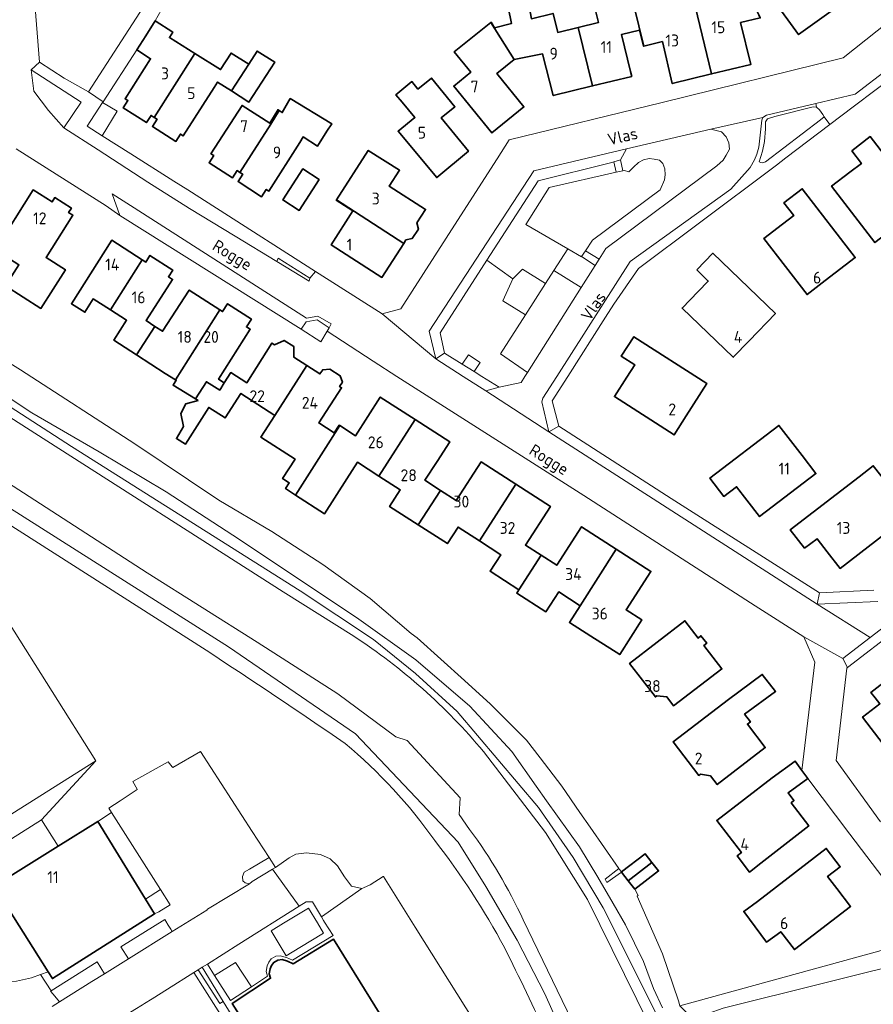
# Model space of a CAD drawing. Header units: metres. Extents: x 247072 to 248918, y 480001 to 481684.
# Tile 25 of 50: x 247846 to 247976, y 480905 to 481054. Entities that reach past the tile are written whole.
import ezdxf
from ezdxf.enums import TextEntityAlignment as Align

# ---------------------------------------------------------------- set-up
doc = ezdxf.new("R2010")
doc.units = ezdxf.units.M
for name, color, linetype, lineweight in [('B-XX-GR-GRAS-GV', 60, 'Continuous', 13), ('B-XX-GR-GROENVOORZIENING-GV', 80, 'Continuous', 18), ('B-XX-OG-BEBOUWING-GV', 7, 'Continuous', 35), ('B-XX-OG-BEBOUWING-T18', 10, 'Continuous', 18), ('B-XX-OG-TERREIN_ERF-GV', 7, 'Continuous', 18), ('B-XX-OG-TOPOGRAFIE-T18', 10, 'Continuous', 18), ('B-XX-OG-WATER-GV', 130, 'Continuous', 18), ('B-XX-OG-WATER_SLOOT-GV', 120, 'Continuous', 18), ('B-XX-VH-ONVERHARD-GV', 252, 'Continuous', 18), ('B-XX-VH-VERHARDING_GESLOTEN-GV', 252, 'Continuous', 18), ('B-XX-VH-VERHARDING_OPEN-GV', 252, 'Continuous', 18)]:
    doc.layers.add(name, color=color, linetype=linetype, lineweight=lineweight)
doc.styles.add('NLCS-ISO-M-T18', font='NLCS-ISO.ttf', dxfattribs={"height": 1.8})

msp = doc.modelspace()

# ---------------------------------------------------------------- linework, layer by layer
at = {"layer": 'B-XX-GR-GRAS-GV'}
for points in [[(247774.465, 481021.667), (247791.337, 481011.076), (247793.512, 481009.711), (247819.684, 480992.961), (247843.486, 480978.084), (247874.244, 480958.437)], [(247818.238, 481012.331), (247853.831, 480989.369), (247888.528, 480967.48), (247899.638, 480960.065), (247906.021, 480954.9), (247912.355, 480949.136), (247924.686, 480934.588), (247929.97, 480926.953), (247934.53, 480919.357), (247944.556, 480899.361)], [(247943.54, 480904.15), (247942.17, 480907.1), (247940.65, 480911.21), (247937.92, 480916.75), (247936.02, 480920.01), (247933.72, 480924.01), (247930.91, 480928.59), (247925.929, 480935.571), (247924.371, 480937.786), (247920.629, 480943.057), (247914.286, 480949.929), (247906.086, 480956.957), (247897.429, 480963.157), (247888.114, 480969.357), (247878.3, 480975.886), (247868.2, 480982.471), (247858, 480988.557), (247847.814, 480994.5), (247840.2, 480999.486)], [(247941.196, 480871.508), (247925.678, 480906.305), (247921.474, 480914.439), (247916.728, 480922.56), (247912.527, 480929.314), (247896.946, 480945.747), (247877.648, 480958.942), (247836.027, 480985.305)]]:
    msp.add_lwpolyline(points, dxfattribs=at)
for points in [[(247874.244, 480958.437, -0.0054048), (247895.343, 480944.294)], [(247895.343, 480944.294, -0.0634409), (247908.955, 480929.575)], [(247908.955, 480929.575, -0.0389952), (247919.545, 480913.298)], [(247919.545, 480913.298, -0.0101407), (247932.448, 480885.859)]]:
    msp.add_lwpolyline(points, format="xyb", dxfattribs=at)
at = {"layer": 'B-XX-GR-GROENVOORZIENING-GV'}
for points in [[(247848.068, 481059.202), (247848.954, 481047.688), (247852.719, 481045.294), (247856.386, 481043.186), (247866.386, 481058.714), (247860.314, 481083.029), (247853.929, 481081.306), (247850.078, 481080.486), (247849.191, 481080.35), (247849.798, 481072.247), (247852.065, 481072.424), (247853.845, 481072.491), (247854.683, 481059.467), (247853.099, 481059.622)], [(247847.671, 481046.529), (247848.1, 481043.3), (247850.314, 481040.371), (247852.657, 481037.729), (247855.3, 481041.614)], [(247968.057, 481039.414), (247967.886, 481039.771), (247967.371, 481040.457), (247966.914, 481040.886), (247966.386, 481040.914), (247960.557, 481039.457), (247959.486, 481039.086), (247959.157, 481038.671), (247959.157, 481037.586), (247959, 481035.686), (247958.686, 481034.214), (247958.186, 481032.586), (247958.429, 481032.471), (247958.771, 481032.414), (247959.171, 481032.6), (247967.529, 481038.971)], [(247931.818, 481019.078), (247933.908, 481017.797), (247934.929, 481019.414), (247951.771, 481031.986), (247952.729, 481032.814), (247953.214, 481033.571), (247953.686, 481034.514), (247953.614, 481035.471), (247953.2, 481036.357), (247952.457, 481037.129), (247950.871, 481037.514), (247938.071, 481034.529), (247937.171, 481032.886), (247937.515, 481031.22), (247937.767, 481031.277), (247938.43, 481031.06), (247939.121, 481031.781), (247939.872, 481032.472), (247940.652, 481032.892), (247941.524, 481033.103), (247942.244, 481032.983), (247943.055, 481032.832), (247943.596, 481032.322), (247943.875, 481031.529), (247943.908, 481030.612), (247943.836, 481029.859), (247943.145, 481028.327), (247932.892, 481020.69)], [(247927.014, 481016.1), (247929.147, 481019.37), (247922.762, 481023.051), (247926.342, 481028.687), (247936.473, 481030.984), (247936.129, 481032.577), (247935.629, 481032.429), (247924.671, 481029.714), (247916.881, 481017.637), (247920.806, 481014.823), (247922.253, 481016.271), (247925.748, 481014.114)], [(247929.147, 481019.37), (247927.014, 481016.1), (247931.186, 481013.486), (247933.302, 481016.837), (247931.24, 481018.211), (247931.217, 481018.176)], [(247884.986, 481017.429), (247889.871, 481014.471), (247889.986, 481014.914), (247885.2, 481017.971)], [(247920.806, 481014.823), (247916.881, 481017.637), (247909.771, 481006.614), (247910.429, 481003.529), (247913.123, 481001.86), (247914.081, 481003.281), (247915.833, 481002.101), (247914.92, 481000.746), (247916.124, 481000), (247918.729, 480998.386), (247922.057, 480999.071), (247922.642, 481000), (247923.029, 481000.614), (247918.929, 481003.414), (247922.715, 481009.354), (247919.282, 481011.472)], [(247925.748, 481014.114), (247922.253, 481016.271), (247920.806, 481014.823), (247919.282, 481011.472), (247922.715, 481009.354)], [(247892.901, 481007.385), (247891.086, 481008.586), (247889.414, 481008.271), (247888.671, 481007.157), (247891.651, 481005.272), (247892.629, 481006.886)], [(247842.044, 480922.614), (247839.549, 480926.583), (247849.269, 480932.692), (247857.497, 480941.629), (247831.397, 480925.223), (247833.093, 480922.524), (247841.152, 480909.704), (247842.336, 480908.703), (247843.639, 480908.135), (247845.468, 480908.219), (247847.718, 480908.703), (247849.125, 480909.201), (247850.27, 480909.607)], [(247849.269, 480932.692), (247839.549, 480926.583), (247842.044, 480922.614), (247851.769, 480928.691)], [(247857.806, 480932.463), (247865.043, 480920.669), (247867.306, 480922.102), (247859.903, 480933.791)], [(247884.79, 480925.45), (247883.81, 480926.96), (247880.85, 480925.2), (247880.01, 480924.74), (247879.76, 480924.09), (247879.8, 480923.45), (247880.17, 480923.14), (247880.814, 480922.971), (247881.25, 480923.35), (247884.348, 480925.188)], [(247867.306, 480922.102), (247865.043, 480920.669), (247866.426, 480918.416), (247867.09, 480918.73), (247868.77, 480919.79)], [(247891.755, 480917.965), (247890.41, 480920.25), (247889.45, 480920.25), (247888.37, 480919.572), (247879.2, 480913.81), (247874.437, 480910.81), (247875.54, 480909.06), (247878.695, 480911.047), (247881.122, 480907.34), (247883.562, 480908.938), (247883.349, 480909.655), (247883.524, 480910.534), (247883.75, 480911.082), (247884.141, 480911.6), (247884.806, 480911.977), (247885.493, 480912.051), (247886.426, 480911.794), (247887.357, 480911.37), (247893.522, 480915.128), (247892.24, 480917.14), (247892.086, 480917.402)], [(247886.409, 480912.047), (247884.097, 480915.847), (247885.991, 480916.999), (247889.765, 480919.295), (247891.132, 480917.047), (247892.076, 480915.495), (247888.49, 480913.314)], [(247886.409, 480912.047), (247888.49, 480913.314), (247892.076, 480915.495), (247891.132, 480917.047), (247889.765, 480919.295), (247885.991, 480916.999), (247884.097, 480915.847)], [(247869.098, 480915.726), (247868.88, 480916.077), (247868.495, 480916.699), (247868.118, 480917.325), (247867.99, 480917.54), (247861.32, 480913.41), (247862.44, 480911.58)], [(247851.008, 480906.256), (247851.99, 480905.058), (247856.92, 480908.15), (247858.82, 480909.33), (247857.71, 480911.15), (247857.706, 480911.156), (247850.709, 480906.731), (247850.649, 480906.693)], [(247876.829, 480905.13), (247873.64, 480910.308), (247873.053, 480909.938), (247876.326, 480904.811)], [(247881.122, 480907.34), (247878.695, 480911.047), (247875.54, 480909.06), (247877.937, 480905.254)], [(247872.376, 480909.512), (247868.376, 480906.993), (247866.036, 480905.519), (247864.91, 480904.81), (247864.59, 480904.6), (247863.45, 480903.9), (247861.66, 480902.79), (247858.86, 480901.01), (247855.95, 480899.15), (247854.15, 480898.01), (247852.821, 480897.438), (247906.685, 480869.395), (247908.363, 480873.286), (247908.666, 480874.173), (247897.29, 480879.057), (247893.19, 480880.817), (247888.739, 480887.94), (247886.863, 480886.816), (247882.9, 480893.025), (247875.742, 480904.239)]]:
    msp.add_lwpolyline(points, close=True, dxfattribs=at)
for points in [[(247946.18, 480904.48), (247945.94, 480905.21), (247943.5, 480912.33), (247939.654, 480921.088), (247939.829, 480921.186), (247939.3, 480922.186), (247938.326, 480923.444), (247937.3, 480924.771), (247935.086, 480923.186), (247934.814, 480923.671), (247936.914, 480925.286), (247932.529, 480931.586), (247931, 480933.814), (247928.229, 480937.829), (247924.957, 480942.086), (247922.886, 480944.771), (247917.429, 480950.257), (247913.457, 480953.829), (247906.286, 480960.314), (247905.365, 480960.961), (247899.173, 480966.293), (247891.94, 480971.471), (247884.244, 480976.471), (247876.171, 480981.217), (247871.575, 480984.309), (247863.439, 480989.778), (247846.056, 481000.977), (247844.026, 481002.271)], [(247840.2, 480999.486), (247847.814, 480994.5), (247858, 480988.557), (247868.2, 480982.471), (247878.3, 480975.886), (247888.114, 480969.357), (247897.429, 480963.157), (247906.086, 480956.957), (247914.286, 480949.929), (247920.629, 480943.057), (247924.371, 480937.786), (247925.929, 480935.571), (247930.91, 480928.59)], [(247874.244, 480958.437), (247843.486, 480978.084)], [(247844.257, 480962.691), (247857.497, 480941.629), (247849.269, 480932.692), (247851.769, 480928.691), (247857.806, 480932.463), (247859.903, 480933.791), (247859.46, 480934.49), (247861.191, 480935.603), (247863.8, 480937.28), (247863.757, 480937.359), (247863.14, 480938.5), (247868.49, 480941.48), (247869.117, 480940.736), (247869.19, 480940.65), (247873.37, 480943.06), (247881.238, 480930.926), (247883.81, 480926.96), (247884.79, 480925.45), (247886.85, 480926.93), (247887.85, 480927.49), (247889.5, 480927.7), (247891.6, 480927.43), (247893.07, 480926.79), (247894.2, 480925.73), (247895.27, 480924.04), (247896.34, 480922.65), (247897.87, 480922.28), (247898.143, 480922.393), (247899.15, 480922.81), (247901.147, 480924.085), (247901.17, 480924.1), (247906.003, 480916.382), (247916.133, 480900.203)], [(247930.91, 480928.59), (247933.72, 480924.01), (247936.02, 480920.01), (247937.92, 480916.75), (247940.65, 480911.21), (247942.17, 480907.1), (247943.54, 480904.15)], [(247850.86, 480904.35), (247851.99, 480905.058), (247851.008, 480906.256), (247850.649, 480906.693), (247850.709, 480906.731), (247849.125, 480909.201), (247847.718, 480908.703), (247845.468, 480908.219), (247843.639, 480908.135), (247842.336, 480908.703), (247841.152, 480909.704), (247833.093, 480922.524), (247831.397, 480925.223), (247821.7, 480919.128), (247821.377, 480918.923), (247820.404, 480918.321), (247819.71, 480917.892)], [(247996.58, 480895.71), (247990.21, 480906.58), (247987.51, 480910.13), (247983.41, 480911.75), (247952.716, 480904.091)]]:
    msp.add_lwpolyline(points, dxfattribs=at)
for points in [[(247895.343, 480944.294, 0.0054048), (247874.244, 480958.437)], [(247908.955, 480929.575, 0.0634409), (247895.343, 480944.294)], [(247919.545, 480913.298, 0.0389952), (247908.955, 480929.575)], [(247932.448, 480885.859, 0.0101407), (247919.545, 480913.298)]]:
    msp.add_lwpolyline(points, format="xyb", dxfattribs=at)
at = {"layer": 'B-XX-OG-BEBOUWING-GV'}
for points in [[(247957.872, 481055.403), (247960.35, 481057.176), (247964.18, 481051.888), (247969.15, 481055.466), (247962.338, 481064.909), (247961.933, 481065.427), (247957.947, 481062.389), (247956.458, 481064.308), (247954.323, 481062.8), (247955.48, 481060.291)], [(247955.48, 481060.291), (247954.323, 481062.8), (247954.27, 481062.762), (247955.395, 481060.225), (247954.059, 481059.186), (247951.449, 481058.534), (247951.226, 481059.447), (247948.001, 481058.66), (247948.223, 481057.75), (247948.104, 481057.721), (247950.977, 481045.911), (247956.94, 481047.36), (247955.385, 481053.711), (247958.351, 481054.424), (247958.133, 481054.87), (247957.872, 481055.403)], [(247938.452, 481059.217), (247940.678, 481050.146), (247943.508, 481050.824), (247945.014, 481044.461), (247950.977, 481045.911), (247948.104, 481057.721), (247942.413, 481056.331), (247941.594, 481059.677), (247938.573, 481058.937), (247938.502, 481059.229)], [(247930.714, 481052.966), (247932.899, 481044.094), (247938.853, 481045.55), (247938.67, 481046.286), (247937.276, 481051.886), (247940.038, 481052.547), (247940.63, 481050.135), (247940.678, 481050.146), (247938.452, 481059.217), (247932.781, 481057.828), (247933.787, 481053.719)], [(247917.489, 481053.74), (247920.991, 481048.095), (247925.325, 481048.962), (247926.946, 481042.638), (247932.899, 481044.094), (247930.714, 481052.966), (247927.633, 481052.212), (247926.924, 481055.11), (247923.626, 481054.303), (247923.166, 481056.646), (247920.106, 481056.045), (247920.593, 481053.56), (247918.025, 481052.931), (247917.522, 481053.766)], [(247866.348, 481039.326), (247872.538, 481049.025), (247868.675, 481051.448), (247869.186, 481052.263), (247866.524, 481053.982), (247865.094, 481051.703), (247863.714, 481049.596), (247863.724, 481049.589), (247865.813, 481048.222), (247861.94, 481042.14), (247862.377, 481041.861), (247861.679, 481040.767), (247865.195, 481038.522), (247865.894, 481039.616)], [(247917.489, 481053.74), (247911.904, 481049.266), (247914.41, 481046.162), (247911.849, 481044.082), (247917.629, 481036.976), (247922.49, 481040.919), (247918.39, 481045.986), (247920.991, 481048.095)], [(247878.11, 481043.348), (247880.713, 481047.416), (247878.04, 481049.093), (247876.455, 481046.567), (247872.538, 481049.025), (247866.348, 481039.326), (247866.802, 481039.035), (247866.104, 481037.942), (247869.637, 481035.686), (247870.335, 481036.78), (247870.756, 481036.511), (247875.459, 481043.865), (247875.975, 481044.687)], [(247880.713, 481047.416), (247878.11, 481043.348), (247880.748, 481041.653), (247884.669, 481047.695), (247881.974, 481049.386)], [(247906.382, 481043.594), (247905.455, 481044.756), (247903.046, 481042.759), (247904.015, 481041.64), (247905.933, 481039.329), (247903.394, 481037.216), (247909.257, 481030.177), (247914.053, 481034.202), (247909.934, 481039.252), (247912.002, 481040.939), (247908.446, 481045.299)], [(247888.48, 481035.492), (247888.97, 481036.363), (247891.144, 481034.963), (247892.592, 481037.217), (247893.328, 481038.326), (247887.017, 481042.176), (247885.801, 481040.05), (247885.333, 481040.378), (247884.088, 481038.314), (247879.377, 481030.966), (247879.802, 481030.693), (247879.089, 481029.582), (247882.666, 481027.286), (247883.379, 481028.397), (247883.778, 481028.141)], [(247884.088, 481038.314), (247885.333, 481040.378), (247885.162, 481040.498), (247883.91, 481038.429), (247879.696, 481041.135), (247874.977, 481033.79), (247875.398, 481033.52), (247874.695, 481032.425), (247878.233, 481030.154), (247878.935, 481031.249), (247879.377, 481030.966)], [(247972.257, 481034.25), (247973.727, 481032.339), (247971.972, 481030.99), (247969.198, 481028.857), (247975.759, 481020.322), (247978.543, 481022.462), (247983.093, 481025.959), (247975.03, 481036.406)], [(247894.029, 481026.789), (247904.248, 481020.201), (247904.583, 481020.723), (247905.546, 481020.951), (247906.474, 481022.366), (247906.223, 481023.334), (247907.556, 481025.354), (247902.053, 481028.868), (247903.602, 481031.295), (247898.866, 481034.319)], [(247891.414, 481029.911), (247888.926, 481031.513), (247885.889, 481026.786), (247888.38, 481025.193)], [(247842.224, 481019.233), (247845.84, 481016.934), (247843.803, 481013.731), (247849.152, 481010.318), (247852.89, 481016.186), (247849.944, 481018.068), (247854.035, 481024.473), (247853.379, 481024.891), (247853.791, 481025.539), (247851.266, 481027.145), (247850.854, 481026.497), (247848.018, 481028.301)], [(247961.716, 481023.1), (247958.91, 481020.958), (247965.469, 481012.431), (247968.236, 481014.551), (247972.791, 481018.041), (247964.75, 481028.48), (247961.96, 481026.338), (247963.447, 481024.422)], [(247894.029, 481026.789), (247894.007, 481026.754), (247896.529, 481025.132), (247893.23, 481020.001), (247900.934, 481015.034), (247904.248, 481020.201)], [(247859.727, 481010.1), (247864.544, 481017.706), (247859.919, 481020.682), (247853.809, 481011.041), (247855.838, 481009.753), (247857.122, 481011.763)], [(247864.544, 481017.706), (247859.727, 481010.1), (247862.17, 481008.54), (247860.24, 481005.52), (247863.671, 481003.294), (247866.475, 481007.605), (247865.137, 481008.466), (247869.167, 481014.73), (247868.528, 481015.141), (247869.177, 481016.15), (247865.721, 481018.374), (247865.072, 481017.366)], [(247948.74, 481016.175), (247950.457, 481014.484), (247948.946, 481012.912), (247946.507, 481010.376), (247954.26, 481002.912), (247956.67, 481005.405), (247960.664, 481009.538), (247951.188, 481018.705)], [(247863.671, 481003.294), (247868.05, 481000.452), (247869.592, 480999.505), (247876.314, 481010.132), (247871.68, 481013.113), (247867.65, 481006.849), (247866.475, 481007.605)], [(247876.314, 481010.132), (247869.592, 480999.505), (247869.704, 480999.436), (247869.234, 480998.671), (247872.62, 480996.592), (247874.282, 480999.205), (247876.306, 480997.919), (247876.999, 480999.009), (247876.129, 480999.562), (247880.946, 481007.151), (247880.374, 481007.519), (247881.132, 481008.696), (247877.516, 481011.023), (247876.758, 481009.846)], [(247947.108, 480994.001), (247950.247, 480998.904), (247939.179, 481006.028), (247937.266, 481003.069), (247939.301, 481001.736), (247938.109, 480999.881), (247936.216, 480996.938), (247945.273, 480991.135)], [(247873.019, 480996.337), (247871.15, 480995.835), (247870.405, 480994.387), (247870.836, 480992.406), (247869.736, 480990.575), (247871.097, 480989.726), (247874.638, 480995.306), (247877.133, 480993.715), (247879.518, 480997.413), (247884.699, 480994.07), (247889.526, 481001.673), (247887.551, 481002.941), (247887.56, 481004.528), (247886.079, 481005.479), (247884.639, 481004.81), (247884.246, 481005.063), (247880.413, 480999.036), (247877.994, 481000.574), (247876.999, 480999.009), (247876.306, 480997.919), (247874.282, 480999.205), (247872.62, 480996.592)], [(247887.805, 480981.997), (247894.526, 480992.538), (247894.45, 480992.587), (247893.699, 480991.428), (247891.348, 480992.953), (247894.804, 480998.283), (247894.518, 480998.467), (247894.929, 480999.106), (247894.578, 481000.115), (247893.005, 481001.126), (247891.941, 481001.024), (247891.531, 481000.385), (247889.526, 481001.673), (247884.699, 480994.07), (247882.574, 480990.776), (247887.754, 480987.433), (247885.853, 480984.487), (247886.866, 480983.833), (247886.305, 480982.965)], [(247900.476, 480984.874), (247905.957, 480993.483), (247900.685, 480996.875), (247896.909, 480991.007), (247894.526, 480992.538), (247887.805, 480981.997), (247892.205, 480979.158), (247895.608, 480984.437), (247897.236, 480986.963)], [(247905.957, 480993.483), (247900.476, 480984.874), (247903.726, 480982.779), (247902.098, 480980.254), (247906.434, 480977.47), (247909.833, 480982.702), (247907.458, 480984.23), (247909.302, 480987.096), (247911.229, 480990.091)], [(247956.33, 480981.233), (247958.253, 480978.716), (247966.807, 480985.248), (247964.715, 480987.974), (247961.186, 480992.574), (247950.731, 480984.553), (247952.858, 480981.776), (247954.781, 480983.26)], [(247909.833, 480982.702), (247906.434, 480977.47), (247910.878, 480974.617), (247912.5, 480977.135), (247915.767, 480975.022), (247921.238, 480983.639), (247915.978, 480987.035), (247912.209, 480981.174)], [(247965.07, 480973.91), (247967, 480975.36), (247968.542, 480973.367), (247970.488, 480970.854), (247979.002, 480977.428), (247976.984, 480980.04), (247979.193, 480981.784), (247975.516, 480986.44), (247973.358, 480984.736), (247962.928, 480976.69)], [(247925.094, 480972.871), (247922.726, 480974.399), (247926.499, 480980.243), (247921.238, 480983.639), (247915.767, 480975.022), (247918.981, 480972.942), (247917.349, 480970.431), (247921.73, 480967.597)], [(247931.009, 480965.185), (247936.507, 480973.788), (247931.234, 480977.186), (247927.462, 480971.342), (247925.094, 480972.871), (247921.73, 480967.597), (247921.408, 480967.092), (247925.824, 480964.27), (247927.763, 480967.283)], [(247932.629, 480960.585), (247937.036, 480957.788), (247940.379, 480963.042), (247937.998, 480964.573), (247941.762, 480970.402), (247936.507, 480973.788), (247931.009, 480965.185), (247929.39, 480962.669)], [(247944.186, 480951.34), (247945.205, 480950.005), (247952.536, 480955.601), (247949.816, 480959.155), (247950.243, 480959.493), (247949.349, 480960.629), (247948.914, 480960.293), (247946.917, 480962.907), (247938.522, 480956.444), (247942.443, 480951.35), (247942.641, 480951.502)], [(247980.668, 480952.855), (247979.019, 480955.003), (247975.17, 480952.047), (247975.805, 480951.226), (247976.516, 480950.307), (247973.896, 480948.301), (247979.515, 480940.953), (247982.467, 480943.22), (247983.87, 480941.462), (247987.109, 480944.014), (247989.969, 480946.208), (247985.645, 480951.789), (247983.031, 480949.776)], [(247955.979, 480948.714), (247960.686, 480952.186), (247958.657, 480954.757), (247953.537, 480950.977), (247945.143, 480944.516), (247949.052, 480939.438), (247949.274, 480939.609), (247950.826, 480939.371), (247951.84, 480938.057), (247959.114, 480943.672), (247956.423, 480947.227), (247956.864, 480947.555)], [(247960.153, 480939.061), (247951.769, 480932.577), (247955.498, 480927.72), (247954.861, 480927.224), (247956.722, 480924.774), (247958.458, 480926.14), (247965.737, 480931.773), (247963.057, 480935.286), (247963.472, 480935.621), (247962.576, 480936.784), (247965.586, 480938.971), (247965.432, 480939.183), (247964.686, 480940.204), (247963.657, 480941.614)], [(247865.043, 480920.669), (247857.806, 480932.463), (247851.769, 480928.691), (247842.044, 480922.614), (247850.27, 480909.607), (247850.914, 480908.589), (247866.426, 480918.416)], [(247969.979, 480922.28), (247968.59, 480924.089), (247970.518, 480925.569), (247968.386, 480928.346), (247957.93, 480920.318), (247955.868, 480918.791), (247959.329, 480914.135), (247961.485, 480915.699), (247963.56, 480913.003), (247972.075, 480919.551)], [(247941.92, 480926.219), (247940.871, 480927.557), (247937.288, 480924.787), (247937.3, 480924.771), (247938.326, 480923.444)], [(247941.92, 480926.219), (247938.326, 480923.444), (247939.3, 480922.186), (247942.929, 480924.929)], [(247887.171, 480890.782), (247892.761, 480894.245), (247893.43, 480893.737), (247894.153, 480893.505), (247895.053, 480893.469), (247895.556, 480893.738), (247896.214, 480894.431), (247896.424, 480895.279), (247896.29, 480896.756), (247902.331, 480900.463), (247893.563, 480914.561), (247887.47, 480910.854), (247886.624, 480911.239), (247885.776, 480911.473), (247885.151, 480911.406), (247884.547, 480911.063), (247884.191, 480910.592), (247883.986, 480910.094), (247883.827, 480909.295), (247884.02, 480908.643), (247878.202, 480904.833), (247885.701, 480893.085)]]:
    msp.add_lwpolyline(points, close=True, dxfattribs=at)
at = {"layer": 'B-XX-OG-TERREIN_ERF-GV'}
for points in [[(247868.786, 481058.071), (247866.524, 481053.982), (247869.186, 481052.263), (247868.675, 481051.448), (247872.538, 481049.025), (247876.455, 481046.567), (247878.04, 481049.093), (247880.713, 481047.416), (247881.974, 481049.386), (247884.669, 481047.695), (247880.748, 481041.653), (247878.11, 481043.348), (247875.975, 481044.687), (247875.459, 481043.865), (247870.756, 481036.511), (247870.335, 481036.78), (247869.637, 481035.686), (247866.104, 481037.942), (247866.802, 481039.035), (247866.348, 481039.326), (247865.894, 481039.616), (247865.195, 481038.522), (247861.679, 481040.767), (247862.377, 481041.861), (247861.94, 481042.14), (247865.813, 481048.222), (247863.724, 481049.589), (247858.604, 481041.69), (247858.531, 481041.578), (247860.761, 481040.251), (247858.492, 481036.546), (247862.819, 481033.795), (247869.344, 481029.646), (247871.453, 481028.305), (247875.812, 481025.519), (247890.867, 481015.942), (247900.971, 481009.514), (247903.814, 481010.271), (247912.414, 481023.671), (247918.414, 481033.014), (247920.271, 481035.9), (247943.471, 481041.571), (247970.929, 481048.371), (247977.829, 481053.829)], [(247926.924, 481055.11), (247927.633, 481052.212), (247930.714, 481052.966), (247933.787, 481053.719), (247932.781, 481057.828)], [(247969.15, 481055.466), (247964.18, 481051.888), (247960.35, 481057.176)], [(247958.351, 481054.424), (247955.385, 481053.711), (247956.94, 481047.36), (247950.977, 481045.911), (247945.014, 481044.461), (247943.508, 481050.824), (247940.678, 481050.146), (247940.63, 481050.135), (247940.038, 481052.547), (247937.276, 481051.886), (247938.67, 481046.286), (247938.853, 481045.55), (247932.899, 481044.094), (247926.946, 481042.638), (247925.325, 481048.962), (247920.991, 481048.095), (247918.39, 481045.986), (247922.49, 481040.919), (247917.629, 481036.976), (247911.849, 481044.082), (247914.41, 481046.162), (247911.904, 481049.266), (247917.489, 481053.74), (247917.522, 481053.766), (247918.025, 481052.931), (247920.593, 481053.56), (247920.106, 481056.045)], [(247982.929, 481048.829), (247972.486, 481040.914), (247968.945, 481038.233), (247962.257, 481033.171), (247960.814, 481032.086), (247948.914, 481023.171), (247939.857, 481016.386), (247936.129, 481010.971), (247934.886, 481009.014), (247929.15, 481000), (247926.786, 480996.286), (247927.786, 480992.429), (247944.857, 480981.471), (247950.386, 480977.914), (247957.171, 480973.614), (247967.357, 480967.171), (247975.614, 480967.557)], [(247937.288, 480924.787), (247940.871, 480927.557), (247941.92, 480926.219), (247942.929, 480924.929), (247939.3, 480922.186), (247939.829, 480921.186), (247939.654, 480921.088), (247943.5, 480912.33), (247945.94, 480905.21), (247946.18, 480904.48), (247983.917, 480914.838), (247971.971, 480930.514), (247965.586, 480938.971), (247962.576, 480936.784), (247963.472, 480935.621), (247963.057, 480935.286), (247965.737, 480931.773), (247958.458, 480926.14), (247956.722, 480924.774), (247954.861, 480927.224), (247955.498, 480927.72), (247951.769, 480932.577), (247960.153, 480939.061), (247963.657, 480941.614), (247964.686, 480940.204), (247966.657, 480956.629), (247964.986, 480960.486), (247957.6, 480965.171), (247931.571, 480981.914), (247903.207, 481000), (247899.6, 481002.3), (247892.629, 481006.886), (247891.651, 481005.272), (247888.671, 481007.157), (247861.171, 481024.429), (247859.084, 481025.876), (247845.434, 481034.573)], [(247844.026, 481002.271), (247846.056, 481000.977), (247863.439, 480989.778), (247871.575, 480984.309), (247876.171, 480981.217), (247884.244, 480976.471), (247891.94, 480971.471), (247899.173, 480966.293), (247905.365, 480960.961), (247906.286, 480960.314), (247913.457, 480953.829), (247917.429, 480950.257), (247922.886, 480944.771), (247924.957, 480942.086), (247928.229, 480937.829), (247931, 480933.814), (247932.529, 480931.586), (247936.914, 480925.286), (247936.957, 480925.229), (247937.288, 480924.787)], [(247979.257, 480961.686), (247971.627, 480955.801), (247971.514, 480955.714), (247969.886, 480941.686), (247976.64, 480932.38)]]:
    msp.add_lwpolyline(points, dxfattribs=at)
for points in [[(247904.015, 481041.64), (247903.046, 481042.759), (247905.455, 481044.756), (247906.382, 481043.594), (247908.446, 481045.299), (247912.002, 481040.939), (247909.934, 481039.252), (247914.053, 481034.202), (247909.257, 481030.177), (247903.394, 481037.216), (247905.933, 481039.329)], [(247888.97, 481036.363), (247888.48, 481035.492), (247883.778, 481028.141), (247883.379, 481028.397), (247882.666, 481027.286), (247879.089, 481029.582), (247879.802, 481030.693), (247879.377, 481030.966), (247878.935, 481031.249), (247878.233, 481030.154), (247874.695, 481032.425), (247875.398, 481033.52), (247874.977, 481033.79), (247879.696, 481041.135), (247883.91, 481038.429), (247885.162, 481040.498), (247885.333, 481040.378), (247885.801, 481040.05), (247887.017, 481042.176), (247893.328, 481038.326), (247892.592, 481037.217), (247891.144, 481034.963)], [(247971.972, 481030.99), (247973.727, 481032.339), (247972.257, 481034.25), (247975.03, 481036.406), (247983.093, 481025.959), (247978.543, 481022.462), (247975.759, 481020.322), (247969.198, 481028.857)], [(247904.248, 481020.201), (247900.934, 481015.034), (247893.23, 481020.001), (247896.529, 481025.132), (247894.007, 481026.754), (247894.029, 481026.789), (247898.866, 481034.319), (247903.602, 481031.295), (247902.053, 481028.868), (247907.556, 481025.354), (247906.223, 481023.334), (247906.474, 481022.366), (247905.546, 481020.951), (247904.583, 481020.723)], [(247891.414, 481029.911), (247888.38, 481025.193), (247885.889, 481026.786), (247888.926, 481031.513)], [(247842.224, 481019.233), (247848.018, 481028.301), (247850.854, 481026.497), (247851.266, 481027.145), (247853.791, 481025.539), (247853.379, 481024.891), (247854.035, 481024.473), (247849.944, 481018.068), (247852.89, 481016.186), (247849.152, 481010.318), (247843.803, 481013.731), (247845.84, 481016.934)], [(247968.236, 481014.551), (247965.469, 481012.431), (247958.91, 481020.958), (247961.716, 481023.1), (247963.447, 481024.422), (247961.96, 481026.338), (247964.75, 481028.48), (247972.791, 481018.041)], [(247876.314, 481010.132), (247876.758, 481009.846), (247877.516, 481011.023), (247881.132, 481008.696), (247880.374, 481007.519), (247880.946, 481007.151), (247876.129, 480999.562), (247876.999, 480999.009), (247877.994, 481000.574), (247880.413, 480999.036), (247884.246, 481005.063), (247884.639, 481004.81), (247886.079, 481005.479), (247887.56, 481004.528), (247887.551, 481002.941), (247889.526, 481001.673), (247891.531, 481000.385), (247891.941, 481001.024), (247893.005, 481001.126), (247894.578, 481000.115), (247894.929, 480999.106), (247894.518, 480998.467), (247894.804, 480998.283), (247891.348, 480992.953), (247893.699, 480991.428), (247894.45, 480992.587), (247894.526, 480992.538), (247896.909, 480991.007), (247900.685, 480996.875), (247905.957, 480993.483), (247911.229, 480990.091), (247909.302, 480987.096), (247907.458, 480984.23), (247909.833, 480982.702), (247912.209, 480981.174), (247915.978, 480987.035), (247921.238, 480983.639), (247926.499, 480980.243), (247922.726, 480974.399), (247925.094, 480972.871), (247927.462, 480971.342), (247931.234, 480977.186), (247936.507, 480973.788), (247941.762, 480970.402), (247937.998, 480964.573), (247940.379, 480963.042), (247937.036, 480957.788), (247932.629, 480960.585), (247929.39, 480962.669), (247931.009, 480965.185), (247927.763, 480967.283), (247925.824, 480964.27), (247921.408, 480967.092), (247921.73, 480967.597), (247917.349, 480970.431), (247918.981, 480972.942), (247915.767, 480975.022), (247912.5, 480977.135), (247910.878, 480974.617), (247906.434, 480977.47), (247902.098, 480980.254), (247903.726, 480982.779), (247900.476, 480984.874), (247897.236, 480986.963), (247895.608, 480984.437), (247892.205, 480979.158), (247887.805, 480981.997), (247886.305, 480982.965), (247886.866, 480983.833), (247885.853, 480984.487), (247887.754, 480987.433), (247882.574, 480990.776), (247884.699, 480994.07), (247879.518, 480997.413), (247877.133, 480993.715), (247874.638, 480995.306), (247871.097, 480989.726), (247869.736, 480990.575), (247870.836, 480992.406), (247870.405, 480994.387), (247871.15, 480995.835), (247873.019, 480996.337), (247872.62, 480996.592), (247869.234, 480998.671), (247869.704, 480999.436), (247869.592, 480999.505), (247868.05, 481000.452), (247863.671, 481003.294), (247860.24, 481005.52), (247862.17, 481008.54), (247859.727, 481010.1), (247857.122, 481011.763), (247855.838, 481009.753), (247853.809, 481011.041), (247859.919, 481020.682), (247864.544, 481017.706), (247865.072, 481017.366), (247865.721, 481018.374), (247869.177, 481016.15), (247868.528, 481015.141), (247869.167, 481014.73), (247865.137, 481008.466), (247866.475, 481007.605), (247867.65, 481006.849), (247871.68, 481013.113)], [(247948.946, 481012.912), (247950.457, 481014.484), (247948.74, 481016.175), (247951.188, 481018.705), (247960.664, 481009.538), (247956.67, 481005.405), (247954.26, 481002.912), (247946.507, 481010.376)], [(247950.247, 480998.904), (247947.108, 480994.001), (247945.273, 480991.135), (247936.216, 480996.938), (247938.109, 480999.881), (247939.301, 481001.736), (247937.266, 481003.069), (247939.179, 481006.028)], [(247964.715, 480987.974), (247966.807, 480985.248), (247958.253, 480978.716), (247956.33, 480981.233), (247954.781, 480983.26), (247952.858, 480981.776), (247950.731, 480984.553), (247961.186, 480992.574)], [(247968.542, 480973.367), (247967, 480975.36), (247965.07, 480973.91), (247962.928, 480976.69), (247973.358, 480984.736), (247975.516, 480986.44), (247979.193, 480981.784), (247976.984, 480980.04), (247979.002, 480977.428), (247970.488, 480970.854)], [(247945.205, 480950.005), (247944.186, 480951.34), (247942.641, 480951.502), (247942.443, 480951.35), (247938.522, 480956.444), (247946.917, 480962.907), (247948.914, 480960.293), (247949.349, 480960.629), (247950.243, 480959.493), (247949.816, 480959.155), (247952.536, 480955.601)], [(247975.17, 480952.047), (247979.019, 480955.003), (247980.668, 480952.855), (247983.031, 480949.776), (247985.645, 480951.789), (247989.969, 480946.208), (247987.109, 480944.014), (247983.87, 480941.462), (247982.467, 480943.22), (247979.515, 480940.953), (247973.896, 480948.301), (247976.516, 480950.307), (247975.805, 480951.226)], [(247953.537, 480950.977), (247958.657, 480954.757), (247960.686, 480952.186), (247955.979, 480948.714), (247956.864, 480947.555), (247956.423, 480947.227), (247959.114, 480943.672), (247951.84, 480938.057), (247950.826, 480939.371), (247949.274, 480939.609), (247949.052, 480939.438), (247945.143, 480944.516)], [(247970.518, 480925.569), (247968.59, 480924.089), (247969.979, 480922.28), (247972.075, 480919.551), (247963.56, 480913.003), (247961.485, 480915.699), (247959.329, 480914.135), (247955.868, 480918.791), (247957.93, 480920.318), (247968.386, 480928.346)]]:
    msp.add_lwpolyline(points, close=True, dxfattribs=at)
at = {"layer": 'B-XX-OG-WATER-GV'}
for points in [[(247896.66, 480960.59), (247885.945, 480967.286), (247848.225, 480991.396), (247801.925, 481021.006), (247779.75, 481035.107)], [(247776, 481027.284), (247799.96, 481011.515), (247839.767, 480986.707), (247865.281, 480970.194), (247881.986, 480959.684), (247894.254, 480951.81), (247903.031, 480945.308), (247904.785, 480944.747), (247912.789, 480936.042), (247912.656, 480933.509), (247914.249, 480931.219)], [(247983.124, 480816.09), (247980.024, 480819.95), (247979.15, 480821.317), (247978.233, 480822.752), (247975.993, 480826.257), (247960.378, 480859.709), (247951.028, 480880.521), (247941.497, 480901.604), (247932.155, 480920.613), (247925.774, 480930.783), (247916.333, 480943.079)], [(247922.377, 480917.499), (247936.416, 480888.44), (247956.328, 480844.49), (247964.904, 480825.577)]]:
    msp.add_lwpolyline(points, dxfattribs=at)
for points in [[(247916.333, 480943.079, 0.0735341), (247896.66, 480960.59)], [(247914.249, 480931.219, -0.051234), (247922.377, 480917.499)]]:
    msp.add_lwpolyline(points, format="xyb", dxfattribs=at)
at = {"layer": 'B-XX-OG-WATER_SLOOT-GV'}
for points in [[(247779.75, 481035.107), (247801.925, 481021.006), (247848.225, 480991.396), (247885.945, 480967.286), (247896.66, 480960.59)], [(247914.249, 480931.219), (247912.656, 480933.509), (247912.789, 480936.042), (247904.785, 480944.747), (247903.031, 480945.308), (247894.254, 480951.81), (247881.986, 480959.684), (247865.281, 480970.194), (247839.767, 480986.707), (247799.96, 481011.515), (247776, 481027.284)], [(247944.556, 480899.361), (247934.53, 480919.357), (247929.97, 480926.953), (247924.686, 480934.588), (247912.355, 480949.136), (247906.021, 480954.9), (247899.638, 480960.065), (247888.528, 480967.48), (247853.831, 480989.369), (247818.238, 481012.331)], [(247836.027, 480985.305), (247877.648, 480958.942), (247896.946, 480945.747), (247912.527, 480929.314), (247916.728, 480922.56), (247921.474, 480914.439), (247925.678, 480906.305), (247941.196, 480871.508)], [(247916.333, 480943.079), (247925.774, 480930.783), (247932.155, 480920.613), (247941.497, 480901.604), (247951.028, 480880.521), (247960.378, 480859.709), (247975.993, 480826.257), (247978.233, 480822.752), (247979.15, 480821.317), (247980.024, 480819.95), (247983.124, 480816.09)], [(247964.904, 480825.577), (247956.328, 480844.49), (247936.416, 480888.44), (247922.377, 480917.499)]]:
    msp.add_lwpolyline(points, dxfattribs=at)
for points in [[(247896.66, 480960.59, -0.0735341), (247916.333, 480943.079)], [(247922.377, 480917.499, 0.051234), (247914.249, 480931.219)]]:
    msp.add_lwpolyline(points, format="xyb", dxfattribs=at)
at = {"layer": 'B-XX-VH-ONVERHARD-GV'}
for points in [[(247936.473, 481030.984), (247926.342, 481028.687), (247922.762, 481023.051), (247929.147, 481019.37), (247931.217, 481018.176), (247931.24, 481018.211), (247931.818, 481019.078), (247932.892, 481020.69), (247943.145, 481028.327), (247943.836, 481029.859), (247943.908, 481030.612), (247943.875, 481031.529), (247943.596, 481032.322), (247943.055, 481032.832), (247942.244, 481032.983), (247941.524, 481033.103), (247940.652, 481032.892), (247939.872, 481032.472), (247939.121, 481031.781), (247938.43, 481031.06), (247937.767, 481031.277), (247937.515, 481031.22)], [(247983.917, 480914.838), (247946.18, 480904.48), (247948.19, 480902.48), (247952.716, 480904.091), (247983.41, 480911.75), (247987.51, 480910.13)]]:
    msp.add_lwpolyline(points, close=True, dxfattribs=at)
at = {"layer": 'B-XX-VH-VERHARDING_GESLOTEN-GV'}
msp.add_lwpolyline([(247864.59, 480904.6), (247864.91, 480904.81), (247866.036, 480905.519), (247868.376, 480906.993), (247872.376, 480909.512), (247873.053, 480909.938), (247873.64, 480910.308), (247874.437, 480910.81), (247879.2, 480913.81), (247888.37, 480919.572), (247884.348, 480925.188), (247881.25, 480923.35), (247880.814, 480922.971), (247874.457, 480919.157), (247874.34, 480918.99), (247869.098, 480915.726), (247862.44, 480911.58), (247858.82, 480909.33), (247856.92, 480908.15), (247851.99, 480905.058), (247850.86, 480904.35)], dxfattribs=at)
at = {"layer": 'B-XX-VH-VERHARDING_OPEN-GV'}
for points in [[(247869.404, 481058.38), (247868.93, 481060.427), (247867.6, 481060.086), (247865.405, 481068.916), (247864.064, 481074.372), (247861.929, 481083.4), (247860.314, 481083.029), (247866.386, 481058.714), (247856.386, 481043.186), (247858.604, 481041.69), (247863.724, 481049.589), (247863.714, 481049.596), (247865.094, 481051.703), (247866.524, 481053.982), (247868.786, 481058.071)], [(247979.545, 481055.098), (247978.029, 481057.214), (247977.829, 481053.829), (247970.929, 481048.371), (247943.471, 481041.571), (247920.271, 481035.9), (247918.414, 481033.014), (247912.414, 481023.671), (247903.814, 481010.271), (247900.971, 481009.514), (247909.114, 481002.657), (247908.129, 481006.857), (247923.971, 481031.214), (247938.071, 481034.529), (247950.871, 481037.514), (247958.778, 481039.3), (247959.322, 481039.678), (247966.794, 481041.43), (247972.778, 481042.833), (247982.802, 481050.553), (247980.506, 481053.757)], [(247982.929, 481048.829), (247983.647, 481049.375), (247982.802, 481050.553), (247972.778, 481042.833), (247966.794, 481041.43), (247966.914, 481040.886), (247967.371, 481040.457), (247967.886, 481039.771), (247968.057, 481039.414), (247968.945, 481038.233), (247972.486, 481040.914)], [(247856.209, 481037.998), (247858.531, 481041.578), (247858.604, 481041.69), (247856.386, 481043.186), (247852.719, 481045.294), (247848.954, 481047.688), (247847.671, 481046.529), (247855.3, 481041.614), (247852.657, 481037.729), (247852.671, 481037.714), (247857.857, 481034.386), (247865.414, 481029.514), (247871.7, 481025.486), (247878.657, 481021.271), (247884.986, 481017.429), (247885.2, 481017.971), (247889.986, 481014.914), (247890.867, 481015.942), (247875.812, 481025.519), (247871.453, 481028.305), (247869.344, 481029.646), (247862.819, 481033.795), (247858.492, 481036.546)], [(247858.531, 481041.578), (247856.209, 481037.998), (247858.492, 481036.546), (247860.761, 481040.251)], [(247966.914, 481040.886), (247966.794, 481041.43), (247959.322, 481039.678), (247958.778, 481039.3), (247958.578, 481038.9), (247958.133, 481034.811), (247957.856, 481033.722), (247957.478, 481032.867), (247956.822, 481031.733), (247953.922, 481028.433), (247938.633, 481017.433), (247927.482, 481000), (247925.378, 480996.711), (247925.211, 480996.167), (247926.267, 480991.578), (247927.786, 480992.429), (247926.786, 480996.286), (247929.15, 481000), (247934.886, 481009.014), (247936.129, 481010.971), (247939.857, 481016.386), (247948.914, 481023.171), (247960.814, 481032.086), (247962.257, 481033.171), (247968.945, 481038.233), (247968.057, 481039.414), (247967.529, 481038.971), (247959.171, 481032.6), (247958.771, 481032.414), (247958.429, 481032.471), (247958.186, 481032.586), (247958.686, 481034.214), (247959, 481035.686), (247959.157, 481037.586), (247959.157, 481038.671), (247959.486, 481039.086), (247960.557, 481039.457), (247966.386, 481040.914)], [(247931.186, 481013.486), (247923.029, 481000.614), (247922.642, 481000), (247922.057, 480999.071), (247918.729, 480998.386), (247916.693, 480997.825), (247926.267, 480991.578), (247925.211, 480996.167), (247925.378, 480996.711), (247927.482, 481000), (247938.633, 481017.433), (247953.922, 481028.433), (247956.822, 481031.733), (247957.478, 481032.867), (247957.856, 481033.722), (247958.133, 481034.811), (247958.578, 481038.9), (247958.778, 481039.3), (247950.871, 481037.514), (247952.457, 481037.129), (247953.2, 481036.357), (247953.614, 481035.471), (247953.686, 481034.514), (247953.214, 481033.571), (247952.729, 481032.814), (247951.771, 481031.986), (247934.929, 481019.414), (247933.908, 481017.797), (247933.302, 481016.837)], [(247937.171, 481032.886), (247938.071, 481034.529), (247923.971, 481031.214), (247908.129, 481006.857), (247909.114, 481002.657), (247910.429, 481003.529), (247909.771, 481006.614), (247916.881, 481017.637), (247924.671, 481029.714), (247935.629, 481032.429), (247936.129, 481032.577)], [(247937.515, 481031.22), (247937.171, 481032.886), (247936.129, 481032.577), (247936.473, 481030.984)], [(247888.671, 481007.157), (247889.414, 481008.271), (247891.086, 481008.586), (247892.901, 481007.385), (247893.229, 481007.986), (247891.186, 481009.157), (247889.5, 481008.829), (247863.329, 481025.586), (247860, 481027.714), (247861.171, 481024.429)], [(247933.908, 481017.797), (247931.818, 481019.078), (247931.24, 481018.211), (247933.302, 481016.837)], [(247927.014, 481016.1), (247925.748, 481014.114), (247922.715, 481009.354), (247918.929, 481003.414), (247923.029, 481000.614), (247931.186, 481013.486)], [(247914.92, 481000.746), (247913.123, 481001.86), (247910.429, 481003.529), (247909.114, 481002.657), (247913.281, 481000), (247916.693, 480997.825), (247918.729, 480998.386), (247916.124, 481000)], [(247913.123, 481001.86), (247914.92, 481000.746), (247915.833, 481002.101), (247914.081, 481003.281)], [(248040.5, 480992.9), (248048.618, 480991.083), (248048.96, 480992.533), (248028.078, 480997.378), (248020.878, 480995.556), (248000, 480979.526), (247975.041, 480960.363), (247970.878, 480957.167), (247971.627, 480955.801), (247979.257, 480961.686), (247991.271, 480970.957), (247995.257, 480974), (248000, 480977.619), (248011.057, 480986.057), (248021.386, 480993.929), (248028.157, 480995.671)], [(247944.857, 480981.471), (247927.786, 480992.429), (247926.267, 480991.578), (247967.022, 480965.433), (247967.357, 480967.171), (247957.171, 480973.614), (247950.386, 480977.914)], [(247862.44, 480911.58), (247861.32, 480913.41), (247867.99, 480917.54), (247868.118, 480917.325), (247868.495, 480916.699), (247868.88, 480916.077), (247869.098, 480915.726), (247874.34, 480918.99), (247874.457, 480919.157), (247880.814, 480922.971), (247880.17, 480923.14), (247879.8, 480923.45), (247879.76, 480924.09), (247880.01, 480924.74), (247880.85, 480925.2), (247883.81, 480926.96), (247881.238, 480930.926), (247873.37, 480943.06), (247869.19, 480940.65), (247869.117, 480940.736), (247868.49, 480941.48), (247863.14, 480938.5), (247863.757, 480937.359), (247863.8, 480937.28), (247861.191, 480935.603), (247859.46, 480934.49), (247859.903, 480933.791), (247867.306, 480922.102), (247868.77, 480919.79), (247867.09, 480918.73), (247866.426, 480918.416), (247850.914, 480908.589), (247850.27, 480909.607), (247849.125, 480909.201), (247850.709, 480906.731), (247857.706, 480911.156), (247857.71, 480911.15), (247858.82, 480909.33)], [(247887.85, 480927.49), (247886.85, 480926.93), (247884.79, 480925.45), (247884.348, 480925.188), (247888.37, 480919.572), (247889.45, 480920.25), (247890.41, 480920.25), (247891.755, 480917.965), (247897.87, 480922.28), (247896.34, 480922.65), (247895.27, 480924.04), (247894.2, 480925.73), (247893.07, 480926.79), (247891.6, 480927.43), (247889.5, 480927.7)], [(247935.086, 480923.186), (247937.3, 480924.771), (247937.288, 480924.787), (247936.957, 480925.229), (247936.914, 480925.286), (247934.814, 480923.671)], [(247887.171, 480890.782), (247885.701, 480893.085), (247878.202, 480904.833), (247884.02, 480908.643), (247883.827, 480909.295), (247883.986, 480910.094), (247884.191, 480910.592), (247884.547, 480911.063), (247885.151, 480911.406), (247885.776, 480911.473), (247886.624, 480911.239), (247887.47, 480910.854), (247893.563, 480914.561), (247902.331, 480900.463), (247896.29, 480896.756), (247896.424, 480895.279), (247896.214, 480894.431), (247895.556, 480893.738), (247895.053, 480893.469), (247894.153, 480893.505), (247893.43, 480893.737), (247892.761, 480894.245)]]:
    msp.add_lwpolyline(points, close=True, dxfattribs=at)
for points in [[(247845.434, 481034.573), (247859.084, 481025.876), (247861.171, 481024.429), (247860, 481027.714), (247863.329, 481025.586), (247889.5, 481008.829), (247891.186, 481009.157), (247893.229, 481007.986), (247892.901, 481007.385), (247892.629, 481006.886), (247899.6, 481002.3), (247903.207, 481000), (247931.571, 480981.914), (247957.6, 480965.171), (247964.986, 480960.486), (247970.878, 480957.167), (247975.041, 480960.363), (247967.022, 480965.433), (247926.267, 480991.578), (247916.693, 480997.825), (247913.281, 481000), (247909.114, 481002.657), (247900.971, 481009.514), (247890.867, 481015.942), (247889.986, 481014.914), (247889.871, 481014.471), (247884.986, 481017.429), (247878.657, 481021.271), (247871.7, 481025.486), (247865.414, 481029.514), (247857.857, 481034.386), (247852.671, 481037.714), (247852.657, 481037.729), (247850.314, 481040.371), (247848.1, 481043.3), (247847.671, 481046.529), (247848.954, 481047.688), (247848.068, 481059.202)], [(247976.189, 480965.856), (247967.022, 480965.433), (247975.041, 480960.363), (248000, 480979.526)], [(247975.614, 480967.557), (247967.357, 480967.171), (247967.022, 480965.433), (247976.189, 480965.856)], [(247831.397, 480925.223), (247857.497, 480941.629), (247844.257, 480962.691)], [(247976.64, 480932.38), (247969.886, 480941.686), (247971.514, 480955.714), (247971.627, 480955.801), (247970.878, 480957.167), (247964.986, 480960.486), (247966.657, 480956.629), (247964.686, 480940.204), (247965.432, 480939.183), (247965.586, 480938.971), (247971.971, 480930.514), (247983.917, 480914.838)], [(247916.133, 480900.203), (247906.003, 480916.382), (247901.17, 480924.1), (247901.147, 480924.085), (247899.15, 480922.81), (247898.143, 480922.393), (247897.87, 480922.28), (247891.755, 480917.965), (247892.086, 480917.402), (247892.24, 480917.14), (247893.522, 480915.128), (247887.357, 480911.37), (247886.426, 480911.794), (247885.493, 480912.051), (247884.806, 480911.977), (247884.141, 480911.6), (247883.75, 480911.082), (247883.524, 480910.534), (247883.349, 480909.655), (247883.562, 480908.938), (247881.122, 480907.34), (247877.937, 480905.254), (247875.54, 480909.06), (247874.437, 480910.81), (247873.64, 480910.308), (247876.829, 480905.13), (247879.406, 480900.943)], [(247879.406, 480900.943), (247876.829, 480905.13), (247876.326, 480904.811), (247873.053, 480909.938), (247872.376, 480909.512), (247875.742, 480904.239)]]:
    msp.add_lwpolyline(points, dxfattribs=at)

# ---------------------------------------------------------------- texts
at = {"layer": 'B-XX-OG-BEBOUWING-T18', "style": 'NLCS-ISO-M-T18'}
for s, p in [('15', (247952, 481053)), ('11', (247935, 481050)), ('13', (247945, 481051)), ('9', (247927, 481049)), ('3', (247868, 481046)), ('7', (247915, 481044)), ('5', (247872, 481043)), ('7', (247880, 481038)), ('5', (247907, 481037)), ('9', (247885, 481034)), ('3', (247900, 481027)), ('12', (247849, 481024)), ('1', (247896, 481020)), ('14', (247860, 481017)), ('6', (247967, 481015)), ('16', (247864, 481012)), ('18', (247871, 481006)), ('20', (247875, 481006)), ('4', (247955, 481006)), ('22', (247882, 480997)), ('24', (247890, 480996)), ('2', (247945, 480995)), ('26', (247900, 480990)), ('11', (247962, 480986)), ('28', (247905, 480985)), ('30', (247913, 480981)), ('32', (247920, 480977)), ('13', (247971, 480977)), ('34', (247930, 480970)), ('36', (247934, 480964)), ('38', (247942, 480953)), ('2', (247949, 480942)), ('4', (247956, 480929)), ('11', (247851, 480924)), ('6', (247962, 480917))]:
    msp.add_text(s, height=1.8, dxfattribs=at).set_placement(p, align=Align.MIDDLE_CENTER)
at = {"layer": 'B-XX-OG-TOPOGRAFIE-T18', "style": 'NLCS-ISO-M-T18'}
for s, rotation, p in [('Vlas', 13.6, (247937.47, 481036.455)), ('Rogge', 328.7, (247878.242, 481018.437)), ('Vlas', 56.3, (247933.024, 481010.667)), ('Rogge', 328.2, (247926.317, 480987.381))]:
    msp.add_text(s, height=1.8, rotation=rotation, dxfattribs=at).set_placement(p, align=Align.MIDDLE_CENTER)

doc.saveas('drawing.dxf')
